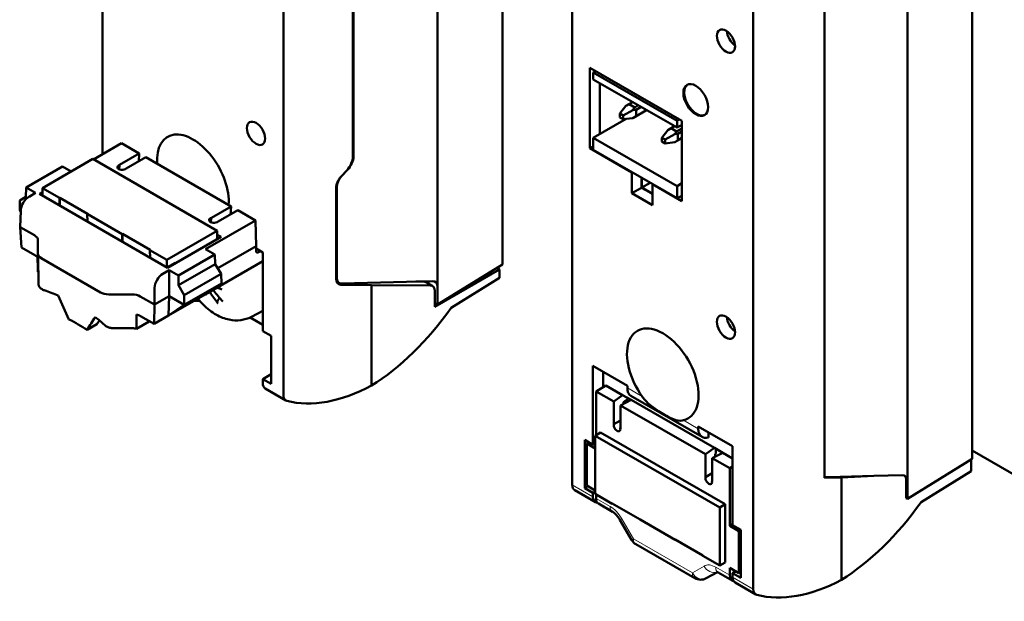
# Model space of a CAD drawing. Header units: millimetres. Extents: x 0 to 200, y 0 to 250.
# Tile 2 of 6: x 0 to 84, y 128 to 178. Entities that reach past the tile are written whole.
import ezdxf

# ---------------------------------------------------------------- set-up
doc = ezdxf.new("R2010")
doc.units = ezdxf.units.MM
doc.layers.add('Arêtes tangentes visibles(ISO)', color=7, linetype='Continuous', lineweight=18)
doc.layers.add('Arêtes visibles(ISO)', color=7, linetype='Continuous', lineweight=50)

msp = doc.modelspace()

# ---------------------------------------------------------------- linework, layer by layer
at = {"layer": 'Arêtes tangentes visibles(ISO)'}
for p, q in [((53.204, 145.328), (51.944, 146.054)), ((58.014, 142.559), (56.753, 143.285)), ((48.992, 136.724), (47.224, 137.742)), ((75.844, 138.124), (75.944, 138.066)), ((50.46, 135.898), (49.257, 136.59)), ((52.46, 133.111), (51.46, 134.843)), ((57.513, 130.201), (52.46, 133.111)), ((58.513, 130.781), (57.513, 130.201)), ((58.708, 129.735), (59.629, 130.27)), ((59.66, 130.256), (58.708, 129.735)), ((60.716, 129.992), (59.513, 130.684)), ((62.733, 128.811), (60.966, 129.829))]:
    msp.add_line(p, q, dxfattribs=at)
for centre, major_axis, ratio, start_param, end_param in [((50.46, 134.263), (-0.998, 1.733), 0.578166, 4.714513, 5.499785), ((51.167, 136.305), (-0.499, -0.867), 0.578093, 5.495853, 6.283185), ((52.167, 135.25), (-0.866, -0.5), 0.001578, 5.666795, 6.283185), ((53.167, 133.518), (-0.866, -0.5), 0.001578, 5.666795, 6.283185), ((53.167, 133.518), (-0.499, -0.867), 0.578093, 5.495853, 6.283185), ((59.513, 129.049), (-0.998, 1.734), 0.57802, 5.49991, 6.285182), ((58.22, 130.608), (0.502, -0.865), 0.815969, 4.70966, 6.263003), ((58.22, 130.608), (-0.499, -0.867), 0.578093, 5.495853, 6.283185), ((59.221, 131.188), (0.502, -0.865), 0.815969, 4.70966, 6.14053), ((60.22, 131.091), (-0.499, -0.867), 0.578093, 5.495853, 6.283185), ((58.22, 130.608), (0.48, -0.877), 0.583861, 0, 0.014371)]:
    msp.add_ellipse(centre, major_axis=major_axis, ratio=ratio, start_param=start_param, end_param=end_param, dxfattribs=at)
at = {"layer": 'Arêtes visibles(ISO)'}
for p, q in [((41.226, 156.639), (41.226, 222.547)), ((35.668, 217.817), (35.668, 154.723)), ((22.457, 212.133), (22.457, 145.451)), ((81.503, 139.971), (81.503, 205.964)), ((47.224, 137.742), (47.224, 204.51)), ((75.944, 201.241), (75.944, 138.066)), ((28.42, 165.871), (28.42, 198.363)), ((28.473, 198.609), (28.473, 165.909)), ((6.948, 166.097), (6.948, 195.353)), ((62.733, 195.579), (62.733, 128.811)), ((68.847, 138.34), (68.847, 192.849)), ((48.737, 166.617), (48.737, 173.522)), ((48.737, 173.522), (56.624, 168.98)), ((49.018, 173.118), (49.228, 173.239)), ((49.018, 172.522), (49.018, 173.118)), ((49.018, 173.118), (56.202, 168.981)), ((49.018, 172.522), (56.202, 168.384)), ((49.571, 172.203), (49.571, 167.829)), ((49.586, 172.194), (49.586, 167.837)), ((52.392, 170.579), (51.814, 170.246)), ((52.1, 170.397), (52.404, 170.572)), ((51.309, 169.589), (51.811, 170.244)), ((52.411, 169.898), (51.592, 169.426)), ((52.1, 170.397), (52.569, 170.127)), ((53.594, 169.886), (52.413, 169.206)), ((52.569, 170.127), (52.873, 170.302)), ((52.688, 169.92), (53.111, 170.164)), ((52.688, 169.92), (52.688, 169.378)), ((52.688, 169.378), (53.582, 169.893)), ((49.018, 167.51), (51.831, 169.13)), ((51.592, 169.426), (51.309, 169.589)), ((51.309, 169.262), (51.309, 169.589)), ((51.309, 169.262), (51.592, 169.099)), ((51.592, 169.099), (51.592, 169.426)), ((51.592, 169.099), (52.411, 169.205)), ((56.202, 168.981), (56.412, 169.102)), ((56.202, 168.384), (56.202, 168.981)), ((56.624, 168.98), (56.624, 162.075)), ((55.403, 168.175), (54.901, 167.52)), ((55.984, 168.51), (55.406, 168.177)), ((55.692, 168.328), (55.996, 168.503)), ((55.692, 168.328), (56.161, 168.058)), ((56.161, 168.058), (56.624, 168.325)), ((56.624, 168.627), (56.202, 168.384)), ((56.28, 167.852), (56.624, 168.05)), ((49.018, 166.48), (49.018, 167.51)), ((49.018, 167.51), (56.202, 163.373)), ((54.901, 167.52), (54.901, 167.193)), ((54.901, 167.52), (55.184, 167.357)), ((54.901, 167.193), (55.184, 167.03)), ((55.184, 167.357), (56.003, 167.83)), ((55.184, 167.03), (55.184, 167.357)), ((56.003, 167.136), (55.184, 167.03)), ((56.624, 167.494), (56.005, 167.137)), ((56.28, 167.852), (56.28, 167.31)), ((56.28, 167.31), (56.624, 167.508)), ((6.185, 165.656), (8.594, 167.047)), ((8.594, 167.047), (10.106, 166.174)), ((48.737, 166.617), (49.018, 166.778)), ((52.329, 164.548), (48.737, 166.617)), ((49.018, 166.48), (56.202, 162.343)), ((1.803, 163.206), (6.116, 165.696)), ((6.116, 165.696), (16.794, 159.531)), ((8.42, 165.2), (10.106, 166.174)), ((10.677, 165.844), (8.991, 164.87)), ((10.106, 166.174), (10.062, 165.489)), ((10.677, 165.844), (17.969, 161.634)), ((0.416, 163.243), (3.531, 165.042)), ((3.531, 165.042), (4.258, 164.623)), ((8.428, 165.195), (8.42, 165.2)), ((8.991, 164.87), (8.983, 164.875)), ((27.397, 164.187), (27.888, 164.722)), ((27.941, 164.759), (27.45, 164.225)), ((52.329, 164.548), (52.351, 164.56)), ((52.329, 162.755), (52.329, 164.548)), ((53.163, 163.235), (53.163, 164.093)), ((53.178, 164.084), (53.178, 163.244)), ((0.416, 163.243), (0.391, 162.424)), ((1.211, 162.785), (0.416, 163.243)), ((3.267, 162.361), (1.803, 163.206)), ((1.803, 163.206), (1.803, 162.552)), ((26.981, 155.423), (26.981, 163.216)), ((27.035, 163.254), (27.035, 155.519)), ((52.329, 162.755), (53.163, 163.235)), ((53.163, 163.235), (54.092, 162.7)), ((53.908, 163.664), (53.178, 163.244)), ((53.178, 163.244), (54.092, 162.717)), ((54.114, 163.545), (54.092, 163.533)), ((54.092, 163.533), (54.092, 161.74)), ((56.624, 162.075), (54.092, 163.533)), ((56.202, 163.373), (56.624, 163.616)), ((56.202, 162.343), (56.202, 163.373)), ((-0.121, 162.148), (-0.146, 161.325)), ((-0.121, 162.148), (0.392, 162.444)), ((0.391, 162.424), (-0.121, 162.148)), ((0.658, 162.465), (1.211, 162.785)), ((1.555, 162.695), (1.803, 162.838)), ((12.516, 156.367), (1.555, 162.695)), ((3.257, 161.713), (3.267, 162.361)), ((3.267, 162.361), (3.288, 162.373)), ((3.288, 161.695), (3.288, 162.373)), ((3.288, 162.373), (5.664, 161.001)), ((54.092, 161.74), (52.329, 162.755)), ((56.624, 162.532), (56.202, 162.343)), ((-0.146, 161.325), (-0.064, 161.179)), ((-0.146, 161.325), (-0.061, 161.276)), ((-0.104, 159.859), (-0.061, 161.262)), ((16.283, 160.66), (17.969, 161.634)), ((18.54, 161.304), (16.854, 160.331)), ((17.969, 161.634), (17.925, 160.949)), ((18.54, 161.304), (20.053, 160.431)), ((5.664, 161.001), (5.643, 160.989)), ((5.643, 160.989), (5.653, 160.33)), ((8.641, 159.258), (5.643, 160.989)), ((20.053, 160.431), (15.785, 157.967)), ((16.291, 160.656), (16.283, 160.66)), ((20.12, 158.226), (20.053, 160.431)), ((-0.104, 159.859), (1.124, 159.151)), ((-0.104, 159.859), (0, 158.115)), ((16.794, 159.531), (12.48, 157.041)), ((16.794, 159.531), (16.794, 158.837)), ((16.854, 160.331), (16.846, 160.335)), ((1.417, 158.743), (1.417, 157.846)), ((8.631, 158.61), (8.641, 159.258)), ((8.641, 159.258), (8.662, 159.27)), ((8.662, 158.592), (8.662, 159.27)), ((8.662, 159.27), (11.038, 157.898)), ((17.112, 159.021), (12.516, 156.367)), ((16.794, 159.205), (17.112, 159.021)), ((0, 158.115), (1.16, 157.445)), ((1.417, 157.846), (1.417, 157.588)), ((11.038, 157.898), (11.017, 157.886)), ((11.017, 157.886), (11.027, 157.227)), ((12.48, 157.041), (11.017, 157.886)), ((16.58, 157.508), (15.785, 157.967)), ((16.825, 156.325), (20.12, 158.226)), ((20.12, 158.226), (20.12, 158.226)), ((20.12, 158.226), (20.134, 157.789)), ((20.689, 157.686), (20.127, 158.011)), ((1.709, 157.18), (6.781, 154.252)), ((12.48, 157.041), (12.48, 156.388)), ((13.465, 155.71), (16.58, 157.508)), ((16.605, 156.689), (16.58, 157.508)), ((20.335, 157.693), (20.506, 157.792)), ((20.689, 150.928), (20.689, 157.686)), ((12.67, 156.169), (12.117, 155.849)), ((12.48, 156.388), (13.187, 156.796)), ((12.67, 156.169), (13.465, 155.71)), ((12.67, 153.926), (12.67, 156.169)), ((12.905, 156.592), (12.869, 156.612)), ((13.187, 156.796), (13.187, 156.755)), ((13.465, 154.876), (16.605, 156.689)), ((20.689, 156.931), (15.748, 154.078)), ((17.117, 155.842), (16.605, 156.689)), ((35.43, 153.015), (40.988, 156.224)), ((35.668, 153.202), (41.226, 156.639)), ((40.765, 156.354), (40.988, 156.224)), ((40.988, 156.224), (40.988, 155.499)), ((13.465, 155.71), (13.465, 154.876)), ((13.96, 154.019), (17.117, 155.842)), ((17.142, 155.018), (17.117, 155.842)), ((36.838, 152.933), (40.988, 155.499)), ((11.422, 153.205), (11.422, 154.632)), ((13.465, 154.876), (13.96, 154.019)), ((13.96, 153.181), (17.142, 155.018)), ((15.748, 154.078), (17.142, 155.018)), ((27.245, 155.059), (27.016, 155.191)), ((30.011, 154.86), (27.374, 154.914)), ((35.253, 155.231), (27.45, 155.01)), ((30.011, 154.86), (30.011, 146.262)), ((30.011, 154.86), (35.051, 154.855)), ((33.805, 155.19), (34.495, 155.176)), ((35.227, 154.81), (34.677, 155.128)), ((34.89, 155.004), (34.89, 155.172)), ((35.668, 154.723), (35.668, 153.202)), ((7.488, 154.083), (7.934, 154.083)), ((7.934, 154.083), (9.488, 154.083)), ((10.195, 153.914), (11.422, 153.205)), ((11.422, 153.205), (12.67, 153.926)), ((15.748, 154.078), (12.618, 152.271)), ((12.618, 152.271), (12.67, 153.926)), ((13.96, 153.181), (12.67, 153.926)), ((13.96, 154.019), (13.96, 153.181)), ((35.43, 153.015), (35.43, 154.354)), ((11.422, 153.205), (11.37, 151.55)), ((13.96, 153.181), (12.618, 152.271)), ((15.312, 153.491), (14.803, 153.532)), ((35.668, 153.202), (35.43, 153.339)), ((10.21, 152.22), (11.37, 151.55)), ((12.618, 152.271), (11.37, 151.55)), ((20.689, 151.481), (19.608, 152.105)), ((19.715, 152.158), (20.689, 152.666)), ((5.626, 151.046), (6.453, 151.524)), ((6.685, 151.847), (6.453, 151.524)), ((9.514, 151.18), (7.97, 151.18)), ((9.864, 151.143), (10.952, 151.771)), ((10.952, 151.792), (10.952, 151.771)), ((21.398, 150.519), (20.689, 150.928)), ((21.398, 146.402), (21.398, 150.519)), ((48.992, 147.952), (48.992, 141.186)), ((51.944, 146.253), (48.992, 147.952)), ((21.398, 147.249), (20.689, 146.811)), ((49.855, 146.135), (49.855, 147.455)), ((20.689, 146.811), (21.398, 146.402)), ((20.689, 146.472), (20.689, 146.811)), ((20.893, 146.016), (22.668, 144.992)), ((50.083, 146.275), (49.257, 145.766)), ((51.537, 145.438), (50.083, 146.275)), ((51.944, 146.054), (51.944, 146.253)), ((49.257, 145.766), (50.77, 144.895)), ((49.257, 141.999), (49.257, 145.766)), ((50.77, 144.895), (51.537, 145.438)), ((51.537, 145.438), (52.255, 145.025)), ((58.342, 141.86), (52.24, 145.375)), ((50.77, 142.945), (50.77, 144.895)), ((52.255, 145.025), (51.341, 144.566)), ((51.341, 144.566), (58.633, 140.367)), ((51.341, 144.566), (51.341, 142.616)), ((51.608, 144.835), (52.046, 145.145)), ((51.608, 144.7), (51.608, 144.835)), ((59.4, 140.91), (52.255, 145.025)), ((51.341, 143.274), (50.77, 142.945)), ((50.778, 142.941), (50.77, 142.945)), ((58.014, 142.757), (58.014, 142.559)), ((60.966, 141.057), (58.014, 142.757)), ((49.188, 141.96), (49.648, 142.224)), ((49.188, 141.96), (59.866, 135.811)), ((49.188, 136.973), (49.188, 141.96)), ((60.325, 136.076), (49.648, 142.224)), ((51.341, 142.616), (51.332, 142.621)), ((58.907, 141.82), (58.907, 142.243)), ((48.283, 141.594), (48.283, 137.472)), ((48.992, 141.186), (48.283, 141.594)), ((48.631, 141.394), (48.462, 141.29)), ((48.462, 141.29), (49.188, 140.871)), ((48.462, 137.688), (48.462, 141.29)), ((49.188, 141.291), (48.992, 141.186)), ((60.966, 134.29), (60.966, 141.057)), ((58.633, 140.367), (59.4, 140.91)), ((58.633, 138.417), (58.633, 140.367)), ((60.118, 140.497), (59.204, 140.038)), ((59.4, 140.91), (60.118, 140.497)), ((59.471, 140.389), (59.536, 140.435)), ((59.471, 140.172), (59.471, 140.389)), ((59.536, 140.832), (59.536, 140.435)), ((60.966, 140.008), (60.118, 140.497)), ((81.503, 140.682), (89.599, 136.019)), ((59.204, 140.038), (60.716, 139.167)), ((59.204, 140.038), (59.204, 138.088)), ((60.966, 139.311), (60.716, 139.167)), ((75.944, 136.543), (81.503, 139.971)), ((81.403, 139.91), (81.404, 139.636)), ((81.404, 138.916), (81.404, 139.636)), ((59.204, 138.746), (58.633, 138.417)), ((58.641, 138.413), (58.633, 138.417)), ((60.716, 139.167), (60.716, 134.233)), ((68.847, 138.405), (70.182, 138.44)), ((70.182, 138.442), (73.067, 138.511)), ((70.182, 138.44), (70.182, 138.442)), ((70.288, 138.38), (70.182, 138.442)), ((70.182, 138.44), (70.288, 138.378)), ((70.288, 138.38), (73.067, 138.511)), ((75.529, 138.576), (73.067, 138.511)), ((77.114, 136.27), (81.404, 138.916)), ((48.56, 137.631), (48.283, 137.472)), ((49.188, 137.27), (48.462, 137.688)), ((59.204, 138.088), (59.195, 138.093)), ((70.288, 138.378), (68.847, 138.34)), ((70.288, 138.378), (70.288, 138.38)), ((70.288, 138.378), (70.288, 129.606)), ((75.844, 138.122), (75.844, 136.599)), ((75.944, 138.066), (75.944, 136.543)), ((47.428, 137.285), (49.204, 136.263)), ((48.283, 137.472), (48.992, 137.064)), ((48.992, 137.064), (49.188, 137.177)), ((48.992, 137.064), (48.992, 136.724)), ((50.652, 136.13), (49.188, 136.973)), ((49.257, 136.59), (49.257, 136.933)), ((50.668, 135.438), (49.461, 136.133)), ((50.652, 136.13), (50.652, 136.155)), ((50.652, 136.155), (53.028, 134.786)), ((50.673, 136.142), (50.652, 136.13)), ((59.866, 135.811), (60.325, 136.076)), ((60.325, 131.089), (60.325, 136.076)), ((75.844, 136.601), (75.846, 136.6)), ((75.844, 136.599), (75.846, 136.6)), ((75.846, 136.6), (75.846, 136.6)), ((75.944, 136.543), (75.846, 136.6)), ((59.866, 135.811), (59.866, 130.824)), ((52.301, 133.018), (51.301, 134.75)), ((53.028, 134.786), (53.028, 134.762)), ((56.026, 133.035), (53.028, 134.762)), ((60.716, 134.233), (60.966, 134.377)), ((61.511, 133.775), (60.716, 134.233)), ((61.674, 133.882), (60.966, 134.29)), ((61.674, 133.869), (61.511, 133.775)), ((61.511, 130.173), (61.511, 133.775)), ((61.674, 129.76), (61.674, 133.882)), ((57.721, 129.741), (52.668, 132.652)), ((56.026, 133.06), (58.402, 131.691)), ((56.026, 133.035), (56.026, 133.06)), ((56.047, 133.048), (56.026, 133.035)), ((58.402, 131.691), (58.402, 131.667)), ((59.866, 130.824), (58.402, 131.667)), ((59.866, 130.824), (60.325, 131.089)), ((59.66, 130.256), (58.701, 129.731)), ((60.928, 129.53), (59.721, 130.225)), ((60.716, 130.631), (60.716, 129.992)), ((60.716, 130.631), (61.511, 130.173)), ((61.233, 130.333), (60.966, 130.168)), ((60.966, 129.829), (60.966, 130.168)), ((60.966, 130.168), (61.674, 129.76)), ((61.511, 130.173), (61.674, 130.261)), ((61.17, 129.372), (62.945, 128.35))]:
    msp.add_line(p, q, dxfattribs=at)
for centre, start, end in [((53.167, 133.518), 210.00004, 240.06401), ((58.22, 130.608), 240.06401, 298.70326)]:
    msp.add_arc(centre, 1, start, end, dxfattribs=at)
for centre, major_axis, ratio in [((60.393, 175.806), (0.549, -0.953), 0.578093), ((57.807, 170.754), (0.749, -1.3), 0.578093), ((20.116, 167.896), (0.55, -0.953), 0.57735), ((60.393, 151.28), (0.549, -0.953), 0.578093)]:
    msp.add_ellipse(centre, major_axis=major_axis, ratio=ratio, dxfattribs=at)
for centre, major_axis, ratio, start_param, end_param in [((61.241, 176.295), (0.549, -0.953), 0.578093, 4.02028, 5.404498), ((57.878, 170.795), (-0.749, 1.3), 0.578093, 0.047067, 3.094526), ((50.861, 169.005), (1.794, 1.487), 0.197453, 0.659064, 0.858776), ((50.861, 169.005), (1.794, 1.487), 0.197453, 5.571165, 5.770878), ((50.861, 169.005), (2.186, 0.807), 0.197972, 0.512702, 0.712415), ((50.861, 169.005), (2.186, 0.807), 0.197972, 5.424804, 5.624517), ((54.453, 166.936), (1.794, 1.487), 0.197453, 0.659064, 0.858776), ((54.453, 166.936), (1.794, 1.487), 0.197453, 5.571165, 5.770878), ((14.702, 163.837), (-2.171, 3.76), 0.57735, 3.837528, 7.158047), ((54.453, 166.936), (2.186, 0.807), 0.197972, 0.512702, 0.712415), ((54.453, 166.936), (2.186, 0.807), 0.197972, 5.424804, 5.624517), ((27.581, 165.289), (0.684, 0.96), 0.506138, 4.469431, 5.665522), ((27.634, 165.326), (0.684, 0.96), 0.506138, 4.469431, 5.665522), ((8.638, 164.996), (-0.404, 0), 0.57735, 5.257119, 8.880048), ((27.701, 163.617), (-0.513, -0.858), 0.587337, 4.37236, 5.506824), ((27.754, 163.655), (0.513, 0.858), 0.587337, 1.230767, 2.365231), ((0.645, 161.656), (-0.513, -0.859), 0.567188, 3.935418, 5.488761), ((16.501, 160.456), (-0.404, 0), 0.57735, 5.257119, 8.880048), ((0.416, 158.742), (1, 0), 0.577277, 6.283122, 7.068394), ((0.453, 157.037), (1, 0), 0.577277, 0.374819, 0.785209), ((-0.228, 188.743), (2.411, -79.857), 0.009002, 1.148332, 1.165121), ((2.417, 157.588), (-1, 0), 0.577277, 6.283122, 7.068394), ((20.346, 157.932), (0.161, 0.253), 0.546379, 2.467038, 3.950567), ((0.479, 155.818), (1, 0), 0.577277, 0.209353, 0.35803), ((12.129, 155.026), (0.487, 0.874), 0.587337, 0.776362, 2.329705), ((27.701, 155.824), (-0.513, -0.858), 0.587337, 5.506824, 6.606381), ((27.754, 155.92), (0.513, 0.858), 0.587337, 2.365231, 3.499695), ((21.293, 159.462), (-7.825, -1.117), 0.684752, 0.860967, 0.922577), ((21.13, 157.582), (7.584, -2.225), 0.552301, 4.280737, 4.332801), ((34.168, 154.267), (0.513, 0.858), 0.587337, 0.009037, 0.323196), ((34.171, 154.771), (0.513, 0.858), 0.587337, 5.506824, 5.567809), ((34.736, 153.939), (-0.487, -0.873), 0.567188, 2.347767, 3.447325), ((34.949, 154.322), (0.513, 0.858), 0.587337, 5.506824, 6.641288), ((-5.77, 146.994), (-15.026, 0), 0.57735, 4.077295, 4.171683), ((-5.447, 142.98), (9.833, -27.925), 0.410569, 1.750402, 1.827622), ((7.488, 154.66), (-1, 0), 0.577423, 0.785335, 1.570607), ((9.488, 153.505), (1, 0), 0.577423, 0.785335, 1.570607), ((22.128, 157.958), (5.169, 5.979), 0.652459, 2.683237, 2.700246), ((20.419, 159.133), (-3.872, -6.891), 0.369567, 5.714013, 5.735997), ((21.683, 158.613), (1.264, -7.883), 0.849027, 5.154703, 5.304616), ((21.137, 158.407), (-3.997, 6.911), 0.76307, 1.715862, 1.865775), ((29.796, 160.64), (8.656, 15.521), 0.567188, 3.936017, 4.525543), ((-5.77, 145.361), (15.061, 0), 0.57735, 0.71261, 0.858186), ((-6.093, 143.353), (14.749, 16.128), 0.201867, 5.383215, 5.460436), ((-5.77, 146.994), (-15.026, 0), 0.57735, 3.682298, 3.776687), ((9.221, 183.287), (-0.004, -78.463), 0.009013, 1.148695, 1.165484), ((9.503, 151.812), (1, 0), 0.577423, 0.785335, 1.195725), ((61.241, 151.768), (0.549, -0.953), 0.578093, 4.02028, 5.404498), ((9.514, 150.602), (1, 0), 0.577423, 1.212514, 1.570607), ((54.979, 147.203), (-2.167, 3.762), 0.578093, 2.974506, 8.024936), ((21.384, 146.887), (-0.487, -0.873), 0.567188, 5.48936, 6.274758), ((30.234, 160.893), (9.122, 15.252), 0.587337, 3.311182, 3.918574), ((52.949, 146.697), (-0.692, -1.332), 0.547085, 5.472281, 6.259613), ((23.176, 145.853), (0.513, 0.858), 0.587337, 2.365231, 3.311182), ((51.055, 142.702), (0.201, -0.35), 0.578093, 3.688256, 7.311186), ((59.13, 143.138), (0.81, 1.264), 0.607512, 2.383337, 3.752775), ((75.225, 137.666), (0.512, 0.859), 0.588093, 5.504891, 6.639355), ((75.15, 137.707), (-0.486, -0.874), 0.56791, 2.345239, 3.049385), ((47.919, 138.157), (-0.486, -0.874), 0.567918, 5.487427, 6.274759), ((58.918, 138.174), (0.201, -0.35), 0.578093, 3.688256, 7.311186), ((49.711, 137.124), (0.512, 0.859), 0.588093, 2.363298, 3.434419), ((49.952, 137.005), (-0.486, -0.874), 0.567918, 5.487427, 6.274759), ((70.072, 144.003), (8.639, 15.53), 0.567918, 3.934084, 4.52361), ((61.436, 130.392), (0.512, 0.859), 0.588093, 2.363298, 3.370578), ((61.66, 130.243), (-0.486, -0.874), 0.567918, 5.487427, 6.274759), ((70.511, 144.256), (9.104, 15.263), 0.588093, 3.309249, 3.916641), ((63.453, 129.211), (0.512, 0.859), 0.588093, 2.363298, 3.309249)]:
    msp.add_ellipse(centre, major_axis=major_axis, ratio=ratio, start_param=start_param, end_param=end_param, dxfattribs=at)
for points, degree in [([(8.366, 164.824), (8.398, 165.021), (8.428, 165.195)], 2), ([(16.229, 160.284), (16.261, 160.481), (16.291, 160.656)], 2), ([(16.497, 154.39), (16.476, 154.417), (16.458, 154.448), (16.443, 154.479)], 3), ([(51.341, 143.274), (51.027, 143.092), (50.778, 142.941)], 2), ([(51.332, 142.621), (51.336, 142.623), (51.341, 142.624)], 2), ([(59.204, 138.746), (58.89, 138.564), (58.641, 138.413)], 2), ([(59.195, 138.093), (59.199, 138.095), (59.204, 138.096)], 2)]:
    msp.add_open_spline(points, degree=degree, dxfattribs=at)
for points, knots in [([(1.423, 157.52), (1.425, 157.432), (1.427, 157.343), (1.433, 157.06), (1.438, 156.866), (1.446, 156.476), (1.45, 156.282), (1.459, 155.893), (1.463, 155.698), (1.471, 155.309), (1.475, 155.114), (1.479, 154.92)], [0.1394191, 0.1394191, 0.1394191, 0.1394191, 0.1721323, 0.1721323, 0.2441468, 0.2441468, 0.3161613, 0.3161613, 0.3881757, 0.3881757, 0.4601902, 0.4601902, 0.4601902, 0.4601902]), ([(1.479, 154.92), (1.481, 154.847), (1.506, 154.775), (1.595, 154.651), (1.651, 154.598), (1.791, 154.504), (1.873, 154.464), (1.965, 154.432)], [0.0012432, 0.0012432, 0.0012432, 0.0012432, 0.0390615, 0.0390615, 0.0711571, 0.0711571, 0.1032532, 0.1032532, 0.1032532, 0.1032532]), ([(19.715, 152.158), (19.43, 152.009), (19.119, 151.915), (18.472, 151.832), (18.137, 151.852), (17.426, 151.996), (17.06, 152.143), (16.304, 152.565), (15.925, 152.862), (15.421, 153.365), (15.267, 153.537), (15.122, 153.716)], [4.642187, 4.642187, 4.642187, 4.642187, 4.853783, 4.853783, 5.088896, 5.088896, 5.385414, 5.385414, 5.751502, 5.751502, 5.924722, 5.924722, 5.924722, 5.924722]), ([(16.149, 154.309), (16.152, 154.305), (16.155, 154.301), (16.164, 154.287), (16.169, 154.278), (16.175, 154.269)], [0.075200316, 0.075200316, 0.075200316, 0.075200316, 0.076736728, 0.076736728, 0.080038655, 0.080038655, 0.080038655, 0.080038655]), ([(16.835, 153.322), (16.826, 153.334), (16.817, 153.349), (16.803, 153.381), (16.797, 153.405), (16.793, 153.446), (16.796, 153.47), (16.805, 153.505), (16.813, 153.522), (16.822, 153.536)], [0.02009358, 0.02009358, 0.02009358, 0.02009358, 0.02470436, 0.02470436, 0.03086166, 0.03086166, 0.03700288, 0.03700288, 0.04202941, 0.04202941, 0.04202941, 0.04202941]), ([(7.113, 151.46), (7.18, 151.395), (7.268, 151.339), (7.458, 151.257), (7.553, 151.228), (7.757, 151.19), (7.863, 151.18), (7.97, 151.18)], [0, 0, 0, 0, 0.0390616, 0.0390616, 0.0711571, 0.0711571, 0.1032532, 0.1032532, 0.1032532, 0.1032532]), ([(56.753, 143.285), (56.673, 143.265), (56.591, 143.253), (56.245, 143.242), (55.982, 143.322), (55.354, 143.616), (55.003, 143.817), (54.195, 144.344), (53.776, 144.661), (53.356, 145.129), (53.277, 145.226), (53.204, 145.328)], [1.9039515, 1.9039515, 1.9039515, 1.9039515, 1.9476442, 1.9476442, 2.0857011, 2.0857011, 2.2293833, 2.2293833, 2.3825336, 2.3825336, 2.4205725, 2.4205725, 2.4205725, 2.4205725]), ([(51.301, 134.75), (51.241, 134.854), (51.173, 134.954), (51.032, 135.131), (50.958, 135.21), (50.819, 135.336), (50.753, 135.386), (50.687, 135.427), (50.677, 135.433), (50.668, 135.438)], [0, 0, 0, 0, 0.0358806, 0.0358806, 0.070823, 0.070823, 0.1040081, 0.1040081, 0.1097758, 0.1097758, 0.1097758, 0.1097758]), ([(59.721, 130.225), (59.675, 130.251), (59.637, 130.267), (59.593, 130.282), (59.583, 130.283), (59.583, 130.283)], [0, 0, 0, 0, 0.02902928, 0.02902928, 0.05371742, 0.05371742, 0.05371742, 0.05371742])]:
    msp.add_open_spline(points, degree=3, knots=knots, dxfattribs=at)
msp.add_rational_spline([(16.982, 153.782), (16.904, 153.663), (16.822, 153.536)], [1.00943141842, 1.00691164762, 1.00324421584], degree=2, dxfattribs=at)

doc.saveas('drawing.dxf')
